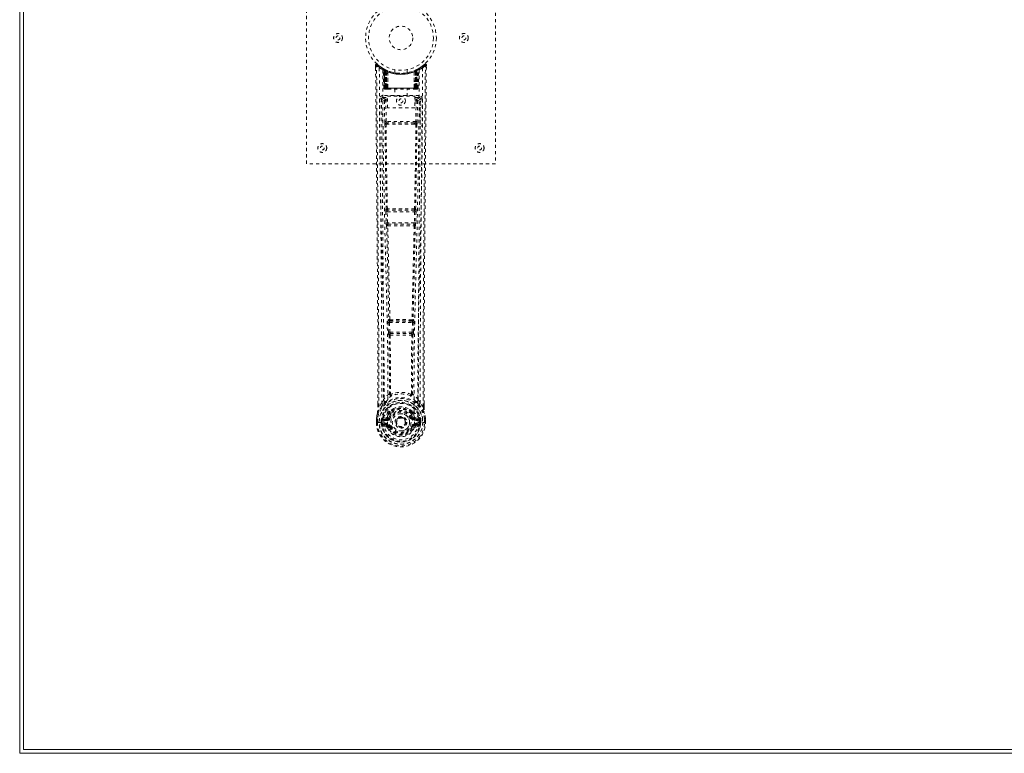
# Model space of a CAD drawing. Header units: inches. Extents: x 31.2 to 102.7, y 25.5 to 85.
# Tile 1 of 4: x 31.2 to 62.5, y 25.5 to 48.9. Entities that reach past the tile are written whole.
import ezdxf

# ---------------------------------------------------------------- set-up
doc = ezdxf.new("R2010")
doc.units = ezdxf.units.IN
doc.header["$MEASUREMENT"] = 0
doc.linetypes.add('SLD-Dashed', pattern=[0.075, 0.05, -0.025])
doc.linetypes.add('SLD-Solid', pattern=[0])

msp = doc.modelspace()

# ---------------------------------------------------------------- linework, layer by layer
at = {"color": 7, "linetype": 'SLD-Solid', "lineweight": 15}
for p, q in [((31.192, 85.036), (31.192, 25.536)), ((31.31, 84.918), (31.31, 25.654)), ((31.31, 84.918), (31.31, 25.654)), ((31.192, 25.536), (102.692, 25.536)), ((31.31, 25.654), (102.574, 25.654)), ((31.31, 25.654), (102.574, 25.654))]:
    msp.add_line(p, q, dxfattribs=at)
at = {"color": 7, "linetype": 'SLD-Dashed', "lineweight": 0}
for p, q in [((40.31, 44.286), (40.31, 52.286)), ((46.31, 52.286), (46.31, 44.286)), ((42.503, 47.427), (42.504, 47.343)), ((42.741, 47.313), (42.728, 47.32)), ((42.756, 47.288), (42.743, 47.296)), ((42.764, 46.69), (42.743, 47.296)), ((42.777, 46.69), (42.756, 47.288)), ((42.826, 47.268), (42.76, 47.302)), ((42.775, 47.28), (42.798, 46.686)), ((42.843, 47.242), (42.775, 47.277)), ((42.795, 46.69), (42.775, 47.277)), ((42.802, 47.247), (42.815, 47.273)), ((42.807, 47.245), (42.82, 47.271)), ((42.815, 47.273), (42.82, 47.271)), ((42.816, 47.241), (42.828, 47.267)), ((42.82, 47.239), (42.832, 47.265)), ((42.827, 47.267), (42.826, 47.268)), ((42.832, 47.265), (42.828, 47.267)), ((42.834, 47.232), (42.846, 47.258)), ((42.838, 47.23), (42.85, 47.257)), ((42.846, 47.258), (42.85, 47.257)), ((43.11, 47.275), (43.11, 47.179)), ((43.51, 47.179), (43.51, 47.275)), ((43.77, 47.257), (43.782, 47.23)), ((43.774, 47.258), (43.8, 47.271)), ((43.774, 47.258), (43.786, 47.232)), ((43.845, 47.277), (43.777, 47.242)), ((43.792, 47.267), (43.788, 47.265)), ((43.788, 47.265), (43.8, 47.239)), ((43.792, 47.267), (43.804, 47.241)), ((43.794, 47.268), (43.793, 47.267)), ((43.86, 47.302), (43.794, 47.268)), ((43.8, 47.271), (43.805, 47.273)), ((43.8, 47.271), (43.813, 47.245)), ((43.805, 47.273), (43.814, 47.278)), ((43.805, 47.273), (43.818, 47.247)), ((43.822, 46.686), (43.845, 47.28)), ((43.825, 46.69), (43.845, 47.277)), ((43.838, 47.271), (43.833, 47.272)), ((43.843, 46.69), (43.864, 47.288)), ((43.856, 46.69), (43.878, 47.296)), ((43.878, 47.296), (43.864, 47.288)), ((43.892, 47.32), (43.879, 47.313)), ((43.956, 47.362), (43.895, 47.325)), ((44.067, 47.45), (43.965, 47.369)), ((44.117, 47.428), (44.087, 47.428)), ((44.116, 47.342), (44.117, 47.427)), ((42.802, 47.247), (42.803, 46.69)), ((42.807, 47.245), (42.802, 47.247)), ((42.807, 46.69), (42.807, 47.245)), ((42.816, 46.69), (42.816, 47.241)), ((42.82, 47.239), (42.82, 46.69)), ((42.834, 47.232), (42.835, 46.69)), ((42.838, 46.69), (42.838, 47.23)), ((42.843, 47.242), (42.844, 47.241)), ((42.862, 46.69), (42.843, 47.242)), ((42.844, 47.241), (42.863, 46.69)), ((42.889, 47.212), (42.887, 47.213)), ((42.892, 46.689), (42.887, 47.213)), ((42.889, 47.212), (42.894, 46.69)), ((42.893, 47.239), (42.89, 47.24)), ((43.726, 46.69), (43.731, 47.212)), ((43.73, 47.24), (43.727, 47.239)), ((43.733, 47.213), (43.728, 46.689)), ((43.733, 47.213), (43.731, 47.212)), ((43.757, 46.69), (43.776, 47.241)), ((43.777, 47.242), (43.758, 46.69)), ((43.776, 47.241), (43.777, 47.242)), ((43.782, 47.23), (43.782, 46.69)), ((43.785, 46.69), (43.786, 47.232)), ((43.8, 46.69), (43.8, 47.239)), ((43.804, 47.241), (43.804, 46.69)), ((43.818, 47.247), (43.813, 47.245)), ((43.813, 47.245), (43.813, 46.69)), ((43.817, 46.69), (43.818, 47.247)), ((42.764, 46.69), (42.777, 46.69)), ((42.803, 46.69), (42.764, 46.69)), ((42.777, 46.69), (42.816, 46.69)), ((42.79, 46.662), (42.794, 46.661)), ((42.795, 46.69), (42.862, 46.69)), ((42.796, 46.661), (42.795, 46.661)), ((42.803, 46.661), (42.808, 46.661)), ((43.813, 46.69), (42.807, 46.69)), ((42.807, 46.661), (42.817, 46.661)), ((42.817, 46.661), (42.821, 46.661)), ((42.82, 46.69), (43.8, 46.69)), ((42.825, 46.661), (42.892, 46.661)), ((42.835, 46.69), (42.838, 46.69)), ((43.782, 46.69), (42.838, 46.69)), ((42.863, 46.69), (42.862, 46.69)), ((42.892, 46.689), (42.894, 46.69)), ((42.894, 46.69), (43.726, 46.69)), ((42.894, 46.661), (43.726, 46.661)), ((43.115, 46.661), (43.115, 46.429)), ((43.505, 46.429), (43.505, 46.661)), ((43.726, 46.69), (43.728, 46.689)), ((43.728, 46.661), (43.795, 46.661)), ((43.758, 46.69), (43.757, 46.69)), ((43.758, 46.69), (43.825, 46.69)), ((43.782, 46.69), (43.785, 46.69)), ((43.799, 46.661), (43.803, 46.661)), ((43.803, 46.661), (43.813, 46.661)), ((43.804, 46.69), (43.843, 46.69)), ((43.812, 46.661), (43.817, 46.661)), ((43.856, 46.69), (43.817, 46.69)), ((43.817, 46.661), (43.817, 46.663)), ((43.825, 46.661), (43.824, 46.661)), ((43.826, 46.661), (43.83, 46.662)), ((43.843, 46.69), (43.856, 46.69)), ((42.697, 46.364), (42.693, 46.346)), ((42.694, 46.354), (42.694, 46.344)), ((42.694, 46.344), (42.694, 46.343)), ((42.694, 46.343), (42.701, 45.529)), ((42.738, 46.452), (42.738, 46.392)), ((43.882, 46.452), (42.738, 46.452)), ((42.738, 46.392), (42.886, 46.392)), ((42.831, 46.335), (42.831, 46.29)), ((42.886, 46.335), (42.831, 46.335)), ((42.886, 46.429), (43.747, 46.429)), ((42.886, 46.063), (42.886, 46.429)), ((43.747, 46.429), (43.747, 46.063)), ((43.747, 46.392), (43.882, 46.392)), ((43.747, 46.335), (43.79, 46.335)), ((43.79, 46.335), (43.79, 46.29)), ((43.882, 46.392), (43.882, 46.452)), ((43.919, 45.529), (43.926, 46.343)), ((43.927, 46.346), (43.923, 46.364)), ((43.926, 46.344), (43.926, 46.354)), ((43.926, 46.343), (43.926, 46.344)), ((42.786, 46.289), (42.831, 46.29)), ((42.786, 46.289), (42.793, 45.629)), ((42.838, 45.63), (42.831, 46.29)), ((42.886, 46.29), (42.831, 46.29)), ((43.747, 46.063), (42.886, 46.063)), ((43.747, 46.29), (43.79, 46.29)), ((43.79, 46.29), (43.783, 45.63)), ((43.834, 46.289), (43.827, 45.629)), ((42.835, 45.54), (42.884, 45.539)), ((43.783, 45.63), (42.838, 45.63)), ((42.894, 45.586), (42.846, 45.586)), ((43.726, 45.586), (42.894, 45.586)), ((43.774, 45.586), (43.726, 45.586)), ((43.736, 45.539), (43.785, 45.54)), ((46.31, 44.286), (40.31, 44.286)), ((42.83, 42.758), (42.841, 42.405)), ((42.843, 42.851), (42.837, 42.848)), ((42.875, 42.759), (43.745, 42.759)), ((42.886, 42.407), (42.875, 42.759)), ((42.882, 42.804), (42.888, 42.807)), ((43.738, 42.804), (42.882, 42.804)), ((43.732, 42.807), (43.738, 42.804)), ((43.745, 42.759), (43.735, 42.407)), ((43.783, 42.848), (43.777, 42.851)), ((43.79, 42.758), (43.779, 42.405)), ((42.854, 42.315), (42.855, 42.315)), ((43.735, 42.407), (42.886, 42.407)), ((42.899, 42.362), (42.899, 42.362)), ((42.899, 42.362), (43.721, 42.362)), ((43.721, 42.362), (43.721, 42.362)), ((43.765, 42.315), (43.766, 42.315)), ((42.899, 39.236), (42.912, 38.927)), ((42.922, 39.33), (42.91, 39.326)), ((42.944, 39.238), (43.676, 39.238)), ((42.956, 38.929), (42.944, 39.238)), ((42.954, 39.282), (42.967, 39.287)), ((43.666, 39.282), (42.954, 39.282)), ((43.653, 39.287), (43.666, 39.282)), ((43.676, 39.238), (43.664, 38.929)), ((43.698, 39.33), (43.71, 39.326)), ((43.721, 39.236), (43.709, 38.927)), ((42.912, 38.927), (42.914, 38.893)), ((42.93, 38.837), (42.931, 38.837)), ((43.664, 38.929), (42.956, 38.929)), ((42.975, 38.884), (42.974, 38.884)), ((42.974, 38.884), (43.646, 38.884)), ((43.646, 38.884), (43.645, 38.884)), ((43.689, 38.837), (43.69, 38.837)), ((43.709, 38.927), (43.706, 38.893)), ((42.573, 36.554), (42.573, 36.643)), ((42.575, 36.644), (42.575, 36.555)), ((42.699, 36.671), (42.603, 36.556)), ((42.699, 36.671), (42.759, 36.783)), ((43.861, 36.783), (43.921, 36.671)), ((44.017, 36.556), (43.921, 36.671)), ((44.046, 36.555), (44.045, 36.657)), ((44.047, 36.554), (44.047, 36.656)), ((42.939, 36.368), (42.938, 36.345)), ((42.946, 36.395), (42.957, 36.413)), ((42.962, 36.363), (42.962, 36.34)), ((43.658, 36.34), (43.658, 36.363)), ((43.663, 36.413), (43.675, 36.395)), ((43.681, 36.368), (43.682, 36.345)), ((42.53, 36.055), (42.531, 36.172)), ((42.53, 36.055), (42.534, 36.055)), ((42.531, 36.176), (42.531, 36.172)), ((42.532, 36.172), (42.532, 36.054)), ((42.534, 36.055), (42.588, 36.055)), ((42.561, 36.172), (42.56, 36.056)), ((42.588, 36.055), (42.611, 36.056)), ((42.611, 36.056), (42.616, 36.056)), ((42.616, 36.056), (42.767, 36.056)), ((42.682, 36.129), (42.682, 36.129)), ((42.682, 36.056), (42.682, 36.129)), ((42.682, 36.056), (42.682, 36.056)), ((42.711, 36.127), (42.711, 36.056)), ((42.717, 36.056), (42.711, 36.056)), ((42.712, 36.128), (42.717, 36.147)), ((42.717, 36.147), (42.717, 36.134)), ((42.717, 36.134), (42.717, 36.056)), ((42.726, 36.175), (42.723, 36.171)), ((42.726, 36.175), (42.737, 36.186)), ((42.852, 36.207), (42.737, 36.186)), ((42.737, 36.186), (42.737, 36.186)), ((42.737, 36.186), (42.737, 36.186)), ((42.752, 36.153), (42.881, 36.178)), ((42.752, 36.153), (42.752, 36.123)), ((42.881, 36.153), (42.752, 36.153)), ((42.881, 36.123), (42.752, 36.123)), ((42.765, 36.001), (42.765, 35.971)), ((42.765, 36.001), (42.881, 36.001)), ((42.767, 36.055), (42.767, 36.056)), ((42.881, 36.178), (42.881, 36.153)), ((42.881, 36.123), (42.881, 36.153)), ((42.881, 36.001), (42.881, 35.971)), ((42.929, 36.207), (42.936, 36.219)), ((42.936, 36.219), (42.963, 36.208)), ((43.154, 36.062), (43.154, 36.077)), ((43.154, 36.054), (43.154, 36.062)), ((43.657, 36.208), (43.684, 36.219)), ((43.684, 36.219), (43.691, 36.208)), ((43.739, 36.178), (43.868, 36.153)), ((43.739, 36.178), (43.739, 36.153)), ((43.868, 36.153), (43.739, 36.153)), ((43.739, 36.123), (43.739, 36.153)), ((43.868, 36.123), (43.739, 36.123)), ((43.739, 36.001), (43.739, 35.971)), ((43.739, 36.001), (43.855, 36.001)), ((43.883, 36.186), (43.768, 36.207)), ((43.853, 36.056), (44.004, 36.056)), ((43.855, 35.971), (43.855, 36.001)), ((43.868, 36.123), (43.868, 36.153)), ((43.883, 36.186), (43.893, 36.176)), ((43.897, 36.171), (43.894, 36.175)), ((43.903, 36.147), (43.903, 36.134)), ((43.908, 36.128), (43.903, 36.147)), ((43.903, 36.134), (43.903, 36.056)), ((43.903, 36.056), (43.909, 36.056)), ((43.938, 36.129), (43.909, 36.127)), ((43.909, 36.056), (43.909, 36.127)), ((43.938, 36.129), (43.939, 36.057)), ((43.938, 36.129), (43.938, 36.129)), ((44.004, 36.056), (44.01, 36.056)), ((44.01, 36.056), (44.033, 36.055)), ((44.033, 36.055), (44.086, 36.055)), ((44.06, 36.056), (44.06, 36.172)), ((44.086, 36.055), (44.09, 36.055)), ((44.088, 36.054), (44.088, 36.172)), ((44.089, 36.172), (44.089, 36.176)), ((44.09, 36.055), (44.089, 36.172)), ((42.735, 35.935), (42.853, 35.911)), ((42.881, 35.951), (42.765, 35.971)), ((42.765, 35.971), (42.881, 35.971)), ((42.881, 35.951), (42.881, 35.971)), ((42.941, 35.907), (42.937, 35.916)), ((42.963, 35.917), (42.941, 35.907)), ((43.679, 35.907), (43.657, 35.917)), ((43.683, 35.915), (43.679, 35.907)), ((43.734, 35.884), (43.679, 35.907)), ((43.855, 35.971), (43.739, 35.951)), ((43.739, 35.951), (43.739, 35.971)), ((43.739, 35.971), (43.855, 35.971)), ((43.767, 35.911), (43.886, 35.935))]:
    msp.add_line(p, q, dxfattribs=at)
at = {"color": 7, "linetype": 'SLD-Dashed', "lineweight": 0, "flags": 128}
for points in [[(42.573, 36.643), (42.571, 39.272), (42.553, 41.99), (42.529, 44.709), (42.503, 47.428)], [(42.503, 47.428), (42.504, 47.427), (42.505, 47.428), (42.512, 47.428), (42.522, 47.428), (42.527, 47.428), (42.533, 47.428)], [(42.552, 47.448), (42.545, 47.452), (42.537, 47.454), (42.528, 47.455), (42.52, 47.453), (42.514, 47.45), (42.508, 47.444), (42.505, 47.438), (42.504, 47.43)], [(42.533, 47.428), (42.541, 47.437), (42.547, 47.444), (42.552, 47.449), (42.553, 47.45)], [(42.603, 36.556), (42.604, 37.294), (42.604, 38.074), (42.602, 38.897), (42.598, 39.763), (42.594, 40.559), (42.588, 41.389), (42.587, 41.58), (42.585, 41.772), (42.584, 41.966), (42.583, 42.099), (42.582, 42.229), (42.58, 42.365), (42.579, 42.506), (42.575, 42.959), (42.571, 43.464), (42.565, 44.019), (42.562, 44.371), (42.558, 44.743), (42.555, 45.146), (42.551, 45.521), (42.546, 46.012), (42.542, 46.448), (42.539, 46.829), (42.536, 47.156), (42.533, 47.428)], [(42.622, 47.334), (42.628, 45.743), (42.646, 44.154), (42.676, 42.568), (42.714, 40.985), (42.744, 39.745), (42.767, 38.509), (42.777, 37.279), (42.767, 36.056)], [(42.731, 47.278), (42.737, 45.692), (42.758, 44.107), (42.791, 42.525), (42.831, 40.946), (42.863, 39.709), (42.887, 38.476), (42.897, 37.247), (42.884, 36.026)], [(42.736, 47.313), (42.743, 47.302), (42.747, 47.288)], [(42.743, 47.302), (42.744, 47.296), (42.744, 47.295)], [(42.774, 47.285), (42.775, 47.279), (42.775, 47.277)], [(42.776, 47.293), (42.782, 47.29), (42.815, 47.273)], [(43.889, 47.278), (43.883, 45.692), (43.862, 44.107), (43.829, 42.525), (43.789, 40.946), (43.757, 39.709), (43.733, 38.476), (43.723, 37.247), (43.736, 36.026)], [(43.998, 47.334), (43.993, 45.743), (43.974, 44.154), (43.944, 42.568), (43.906, 40.985), (43.876, 39.745), (43.853, 38.509), (43.843, 37.279), (43.853, 36.056)], [(44.017, 36.556), (44.016, 37.37), (44.016, 38.218), (44.019, 39.102), (44.022, 39.904), (44.025, 40.422), (44.029, 40.964), (44.033, 41.53), (44.038, 42.094), (44.042, 42.582), (44.047, 43.229), (44.054, 43.917), (44.061, 44.646), (44.067, 45.323), (44.087, 47.428)], [(44.047, 36.656), (44.049, 39.273), (44.067, 41.989), (44.091, 44.71), (44.117, 47.428)], [(44.114, 47.427), (44.112, 47.435), (44.108, 47.443), (44.103, 47.449), (44.097, 47.454), (44.09, 47.457), (44.082, 47.458), (44.075, 47.456), (44.069, 47.452)], [(42.835, 46.69), (42.827, 46.69), (42.819, 46.69), (42.812, 46.69), (42.806, 46.69), (42.801, 46.69), (42.798, 46.69), (42.796, 46.69), (42.795, 46.69)], [(42.795, 46.69), (42.796, 46.683), (42.797, 46.681)], [(42.809, 46.661), (42.809, 46.661), (42.81, 46.662), (42.813, 46.662), (42.816, 46.663)], [(42.824, 46.661), (42.826, 46.661), (42.827, 46.661)], [(42.863, 46.69), (42.867, 46.68), (42.874, 46.671)], [(42.892, 46.689), (42.877, 46.675), (42.874, 46.671)], [(43.728, 46.689), (43.743, 46.675), (43.746, 46.671)], [(43.746, 46.671), (43.753, 46.68), (43.757, 46.69)], [(43.825, 46.69), (43.824, 46.69), (43.823, 46.69), (43.819, 46.69), (43.814, 46.69), (43.808, 46.69), (43.801, 46.69), (43.793, 46.69), (43.785, 46.69)], [(43.804, 46.663), (43.807, 46.662), (43.81, 46.662), (43.811, 46.661), (43.811, 46.661)], [(42.633, 46.346), (42.637, 45.97), (42.641, 45.541), (42.646, 45.071), (42.65, 44.647), (42.652, 44.424), (42.654, 44.201), (42.656, 43.979), (42.659, 43.726), (42.661, 43.471), (42.663, 43.224), (42.668, 42.72), (42.672, 42.253), (42.676, 41.821), (42.68, 41.398), (42.683, 40.908), (42.689, 40.067), (42.694, 39.219), (42.698, 38.342), (42.699, 37.487), (42.699, 36.671)], [(42.693, 46.346), (42.717, 46.318), (42.786, 46.289)], [(42.693, 46.346), (42.724, 43.158), (42.75, 39.97), (42.759, 36.783)], [(42.831, 46.335), (42.762, 46.363), (42.738, 46.392)], [(43.882, 46.392), (43.859, 46.363), (43.79, 46.335)], [(43.834, 46.289), (43.903, 46.318), (43.924, 46.344)], [(43.861, 36.783), (43.87, 39.97), (43.896, 43.158), (43.927, 46.346)], [(43.921, 36.671), (43.921, 37.411), (43.922, 38.183), (43.925, 38.986), (43.929, 39.752), (43.934, 40.528), (43.94, 41.304), (43.946, 42.06), (43.953, 42.785), (43.959, 43.461), (43.966, 44.217), (43.973, 44.927), (43.98, 45.624), (43.987, 46.346)], [(43.834, 46.289), (43.83, 46.289), (43.82, 46.289), (43.806, 46.29), (43.79, 46.29)], [(42.838, 45.63), (42.822, 45.63), (42.808, 45.629), (42.797, 45.629), (42.793, 45.629)], [(42.802, 45.541), (42.819, 44.195), (42.843, 42.851)], [(42.877, 42.848), (42.852, 44.193), (42.835, 45.54)], [(43.736, 45.539), (43.525, 45.539), (43.31, 45.539), (43.096, 45.539), (42.884, 45.539)], [(43.726, 45.586), (43.522, 45.585), (43.316, 45.585), (43.104, 45.585), (42.894, 45.586)], [(43.785, 45.54), (43.768, 44.193), (43.743, 42.848)], [(43.774, 45.586), (43.79, 45.582), (43.801, 45.574)], [(43.818, 45.541), (43.801, 44.195), (43.777, 42.851)], [(43.827, 45.629), (43.823, 45.629), (43.813, 45.629), (43.798, 45.63), (43.783, 45.63)], [(42.875, 42.759), (42.867, 42.759), (42.859, 42.759), (42.851, 42.759), (42.845, 42.759), (42.839, 42.758), (42.835, 42.758), (42.832, 42.758), (42.83, 42.758)], [(43.79, 42.758), (43.788, 42.758), (43.785, 42.758), (43.781, 42.758), (43.775, 42.759), (43.769, 42.759), (43.761, 42.759), (43.753, 42.759), (43.745, 42.759)], [(42.886, 42.407), (42.877, 42.407), (42.87, 42.406), (42.862, 42.406), (42.856, 42.406), (42.85, 42.406), (42.846, 42.406), (42.843, 42.405), (42.841, 42.405)], [(42.841, 42.405), (42.843, 42.372), (42.843, 42.37)], [(42.855, 42.315), (42.89, 40.82), (42.922, 39.33)], [(42.958, 39.325), (42.925, 40.817), (42.889, 42.313)], [(43.731, 42.313), (43.695, 40.817), (43.662, 39.325)], [(43.765, 42.315), (43.73, 40.82), (43.698, 39.33)], [(43.779, 42.405), (43.778, 42.405), (43.774, 42.406), (43.77, 42.406), (43.764, 42.406), (43.758, 42.406), (43.751, 42.406), (43.743, 42.407), (43.735, 42.407)], [(43.761, 42.335), (43.762, 42.333), (43.765, 42.315)], [(43.779, 42.405), (43.777, 42.372), (43.777, 42.37)], [(42.944, 39.238), (42.936, 39.237), (42.928, 39.237), (42.921, 39.237), (42.915, 39.236), (42.909, 39.236), (42.905, 39.236), (42.901, 39.236), (42.899, 39.236)], [(42.944, 39.238), (42.943, 39.246), (42.944, 39.254), (42.945, 39.269), (42.949, 39.278), (42.954, 39.282)], [(43.666, 39.282), (43.671, 39.278), (43.675, 39.269), (43.676, 39.254), (43.677, 39.246), (43.676, 39.238)], [(43.721, 39.236), (43.719, 39.236), (43.715, 39.236), (43.711, 39.236), (43.705, 39.236), (43.699, 39.237), (43.692, 39.237), (43.684, 39.237), (43.676, 39.238)], [(42.956, 38.929), (42.948, 38.928), (42.94, 38.928), (42.933, 38.928), (42.927, 38.928), (42.921, 38.927), (42.917, 38.927), (42.914, 38.927), (42.912, 38.927)], [(42.931, 38.837), (42.942, 37.905), (42.942, 36.976)], [(42.967, 38.832), (42.977, 37.899), (42.978, 36.969)], [(43.642, 36.969), (43.643, 37.899), (43.653, 38.832)], [(43.664, 38.929), (43.663, 38.92), (43.662, 38.912), (43.657, 38.897), (43.652, 38.888), (43.649, 38.885), (43.647, 38.884), (43.646, 38.884)], [(43.709, 38.927), (43.703, 38.927), (43.693, 38.928), (43.679, 38.928), (43.664, 38.929)], [(43.689, 38.837), (43.679, 37.905), (43.678, 36.976)], [(42.94, 36.968), (42.843, 36.881), (42.759, 36.783)], [(42.94, 36.968), (42.942, 36.957), (42.947, 36.948), (42.953, 36.942), (42.961, 36.939), (42.969, 36.939), (42.976, 36.943), (42.983, 36.949), (42.988, 36.959)], [(42.978, 36.969), (42.978, 36.967), (42.979, 36.966), (42.982, 36.963), (42.988, 36.959)], [(43.632, 36.959), (43.639, 36.963), (43.641, 36.966), (43.642, 36.967), (43.642, 36.969)], [(43.632, 36.959), (43.637, 36.949), (43.644, 36.943), (43.651, 36.939), (43.66, 36.939), (43.667, 36.942), (43.673, 36.948), (43.678, 36.957), (43.68, 36.968)], [(43.861, 36.783), (43.777, 36.881), (43.68, 36.968)], [(42.741, 36.631), (42.641, 36.507), (42.561, 36.353)], [(42.852, 36.734), (42.846, 36.728), (42.837, 36.719)], [(43.783, 36.719), (43.774, 36.728), (43.769, 36.734)], [(43.879, 36.631), (43.979, 36.508), (44.059, 36.353)], [(42.561, 36.353), (42.544, 36.275), (42.531, 36.176)], [(42.531, 36.172), (42.544, 36.267), (42.56, 36.342)], [(42.561, 36.353), (42.56, 36.348), (42.56, 36.342)], [(42.603, 36.556), (42.597, 36.556), (42.591, 36.556), (42.585, 36.556), (42.58, 36.555), (42.576, 36.555), (42.574, 36.555), (42.573, 36.555), (42.573, 36.554)], [(42.938, 36.345), (42.908, 36.295), (42.879, 36.23)], [(43.083, 36.499), (43.032, 36.472), (42.957, 36.413)], [(43.663, 36.413), (43.588, 36.472), (43.537, 36.499)], [(43.684, 36.219), (43.658, 36.28), (43.629, 36.327)], [(43.682, 36.345), (43.712, 36.295), (43.741, 36.23)], [(44.047, 36.554), (44.047, 36.555), (44.046, 36.555), (44.044, 36.555), (44.04, 36.555), (44.035, 36.556), (44.029, 36.556), (44.023, 36.556), (44.017, 36.556)], [(44.061, 36.342), (44.06, 36.348), (44.059, 36.353)], [(44.089, 36.176), (44.077, 36.264), (44.059, 36.353)], [(44.089, 36.172), (44.076, 36.267), (44.061, 36.342)], [(42.56, 36.056), (42.554, 36.056), (42.548, 36.056), (42.542, 36.056), (42.537, 36.056), (42.534, 36.055), (42.531, 36.055), (42.53, 36.055), (42.53, 36.055)], [(42.531, 36.176), (42.532, 36.176), (42.534, 36.176), (42.537, 36.175), (42.54, 36.175), (42.545, 36.174), (42.55, 36.173), (42.555, 36.173), (42.561, 36.172)], [(42.531, 36.172), (42.531, 36.172), (42.532, 36.172), (42.534, 36.172), (42.538, 36.172), (42.542, 36.172), (42.548, 36.172), (42.554, 36.172), (42.561, 36.172)], [(42.682, 36.129), (42.692, 36.128), (42.701, 36.128), (42.708, 36.127), (42.711, 36.127)], [(42.711, 36.056), (42.708, 36.056), (42.701, 36.056), (42.692, 36.056), (42.682, 36.056)], [(42.711, 36.127), (42.712, 36.127), (42.712, 36.128)], [(42.752, 36.123), (42.733, 36.126), (42.717, 36.134)], [(42.722, 35.984), (42.742, 35.997), (42.765, 36.001)], [(42.879, 36.23), (42.866, 36.213), (42.852, 36.207)], [(43.736, 36.026), (43.73, 35.948), (43.708, 35.872), (43.668, 35.802), (43.615, 35.741), (43.549, 35.692), (43.474, 35.655), (43.394, 35.633), (43.31, 35.625), (43.226, 35.633), (43.146, 35.655), (43.071, 35.692), (43.006, 35.741), (42.952, 35.802), (42.913, 35.872), (42.89, 35.948), (42.884, 36.026)], [(42.991, 36.196), (42.986, 36.198), (42.981, 36.2), (42.976, 36.202), (42.972, 36.204), (42.968, 36.206), (42.966, 36.207), (42.964, 36.207), (42.963, 36.208)], [(43.629, 36.196), (43.634, 36.198), (43.639, 36.2), (43.644, 36.202), (43.648, 36.204), (43.652, 36.206), (43.654, 36.207), (43.656, 36.207), (43.657, 36.208)], [(43.741, 36.23), (43.754, 36.213), (43.768, 36.207)], [(43.855, 36.001), (43.878, 35.997), (43.898, 35.984)], [(43.903, 36.134), (43.887, 36.126), (43.868, 36.123)], [(43.908, 36.128), (43.909, 36.127), (43.909, 36.127)], [(44.089, 36.176), (44.088, 36.176), (44.086, 36.176), (44.083, 36.175), (44.08, 36.175), (44.075, 36.174), (44.07, 36.173), (44.065, 36.173), (44.06, 36.172)], [(44.06, 36.172), (44.066, 36.172), (44.072, 36.172), (44.078, 36.172), (44.082, 36.172), (44.086, 36.172), (44.088, 36.172), (44.09, 36.172), (44.089, 36.172)], [(44.09, 36.055), (44.09, 36.055), (44.089, 36.055), (44.086, 36.055), (44.083, 36.055), (44.078, 36.056), (44.073, 36.056), (44.066, 36.056), (44.06, 36.056)], [(42.991, 35.928), (42.986, 35.926), (42.981, 35.924), (42.976, 35.922), (42.972, 35.92), (42.968, 35.919), (42.966, 35.918), (42.964, 35.917), (42.963, 35.917)], [(43.629, 35.928), (43.634, 35.926), (43.639, 35.924), (43.644, 35.922), (43.648, 35.92), (43.652, 35.919), (43.654, 35.918), (43.656, 35.917), (43.657, 35.917)]]:
    msp.add_lwpolyline(points, dxfattribs=at)
at = {"color": 7, "linetype": 'SLD-Dashed', "lineweight": 0}
for centre, radius in [((43.31, 48.286), 1.125), ((43.31, 48.286), 1.03), ((43.31, 48.286), 0.375), ((41.31, 48.286), 0.141), ((41.31, 48.286), 0.0625), ((45.31, 48.286), 0.141), ((45.31, 48.286), 0.0625), ((43.31, 46.286), 0.14), ((43.31, 46.286), 0.0625), ((40.81, 44.786), 0.14), ((40.81, 44.786), 0.0625), ((45.81, 44.786), 0.14), ((45.81, 44.786), 0.0625), ((43.31, 36.062), 0.7), ((43.31, 36.062), 0.69), ((43.31, 36.062), 0.623), ((43.31, 36.062), 0.32), ((43.31, 36.062), 0.275), ((43.31, 36.062), 0.188), ((43.31, 36.062), 0.157), ((43.31, 36.062), 0.142), ((43.31, 36.062), 0.139), ((43.31, 36.062), 0.138)]:
    msp.add_circle(centre, radius, dxfattribs=at)
for centre, radius, start, end in [((42.533, 47.428), 0.03, 47.848, 180.5292), ((43.304, 48.321), 1.2, 228.1041, 235.3369), ((43.31, 48.287), 1.158, 227.8714, 312.1369), ((43.306, 48.28), 1.12, 227.8958, 235.3632), ((42.652, 47.334), 0.03, 55.9279, 179.7336), ((43.296, 48.522), 1.366, 240.4187, 245.5467), ((43.31, 48.286), 1.127, 235.3416, 240.474), ((42.713, 47.295), 0.03, 1.9798, 58.9227), ((43.305, 48.277), 1.117, 238.9198, 239.808), ((42.693, 47.259), 0.0707, 31.4602, 58.8912), ((42.772, 47.266), 0.0429, 114.1634, 162.9969), ((43.31, 48.318), 1.19, 240.8801, 299.1199), ((42.726, 47.287), 0.0299, 1.9031, 59.6981), ((43.229, 48.145), 0.965, 239.6287, 242.5153), ((43.32, 48.308), 1.153, 239.9238, 243.9573), ((43.3, 47.92), 0.837, 228.2585, 233.5281), ((43.31, 48.286), 1.127, 240.4732, 299.5268), ((43.287, 47.901), 0.811, 229.0934, 234.4531), ((42.745, 47.276), 0.03, 16.8797, 61.2388), ((42.745, 47.276), 0.0299, 1.8016, 60.7461), ((43.304, 48.273), 1.113, 240.7493, 245.7404), ((43.298, 47.909), 0.821, 230.3925, 235.5903), ((42.813, 47.241), 0.0297, 1.4735, 64.4787), ((42.815, 47.24), 0.0297, 1.4764, 64.5493), ((43.419, 48.051), 0.868, 293.5573, 295.4839), ((43.829, 47.165), 0.109, 91.2481, 120.4794), ((43.805, 47.24), 0.0297, 115.4507, 178.5236), ((43.807, 47.241), 0.0297, 115.5233, 178.5246), ((43.329, 47.9), 0.809, 304.3711, 309.6461), ((43.335, 47.898), 0.807, 305.5345, 310.9189), ((43.861, 47.145), 0.137, 89.4088, 113.5142), ((43.32, 47.921), 0.838, 306.475, 311.7406), ((43.875, 47.276), 0.0299, 119.2502, 178.1942), ((43.459, 48.029), 0.83, 298.7861, 300.3548), ((43.894, 47.287), 0.0299, 120.3019, 178.0969), ((43.311, 48.285), 1.126, 299.5239, 304.6605), ((43.848, 47.266), 0.0429, 17.0133, 65.8232), ((43.908, 47.295), 0.03, 121.088, 178.0095), ((43.325, 48.52), 1.364, 294.449, 299.5855), ((43.315, 48.28), 1.12, 304.6371, 312.1019), ((43.968, 47.334), 0.03, 0.2605, 124.0779), ((43.312, 48.326), 1.206, 304.6792, 311.8728), ((44.087, 47.428), 0.03, 359.4695, 132.1513), ((44.03, 47.397), 0.0643, 28.7316, 55.6703), ((43.31, 48.285), 1.155, 244.2142, 295.7858), ((43.31, 48.285), 1.155, 244.9104, 295.0896), ((43.31, 48.285), 1.155, 245.8866, 294.1134), ((43.268, 47.84), 0.734, 234.7592, 238.7639), ((42.861, 47.229), 0.0311, 328.3237, 19.6376), ((42.86, 47.23), 0.0345, 328.9447, 15.169), ((43.31, 48.249), 1.12, 247.9256, 292.0744), ((43.76, 47.23), 0.0345, 164.832, 211.0445), ((43.759, 47.229), 0.031, 160.2249, 211.6852), ((43.354, 47.838), 0.731, 301.234, 305.2485), ((42.794, 46.691), 0.03, 181.9988, 269.9951), ((42.795, 46.692), 0.0305, 182.353, 249.3806), ((42.807, 46.691), 0.03, 181.9767, 246.5646), ((42.807, 46.693), 0.0315, 237.9447, 270.6795), ((42.825, 46.691), 0.03, 181.9302, 269.938), ((42.823, 46.55), 0.114, 100.0907, 103.9727), ((43.621, 46.687), 0.818, 179.7658, 181.6405), ((43.214, 46.683), 0.407, 178.9911, 183.0706), ((43.238, 46.683), 0.422, 179.0353, 182.9706), ((43.245, 46.683), 0.425, 179.0509, 182.9551), ((43.276, 46.683), 0.442, 179.0835, 182.8389), ((43.281, 46.683), 0.443, 179.0881, 182.8343), ((42.892, 46.691), 0.0299, 181.8008, 269.8108), ((42.894, 46.688), 0.0265, 218.3736, 269.3829), ((43.726, 46.688), 0.0266, 270.8027, 321.446), ((43.728, 46.691), 0.0299, 270.1893, 358.2037), ((43.337, 46.683), 0.446, 357.1813, 0.9056), ((43.344, 46.683), 0.442, 357.1658, 0.9211), ((43.79, 46.696), 0.0353, 261.812, 350.679), ((43.795, 46.691), 0.03, 270.0645, 358.0673), ((43.378, 46.683), 0.422, 357.0374, 0.9659), ((42.955, 46.687), 0.849, 358.4132, 0.2206), ((43.406, 46.683), 0.407, 356.9213, 0.9985), ((43.813, 46.693), 0.0314, 269.3019, 302.3815), ((43.796, 46.547), 0.118, 75.8798, 79.5824), ((43.813, 46.691), 0.03, 293.5023, 358.0113), ((43.826, 46.691), 0.03, 270.0048, 358.0058), ((43.825, 46.692), 0.0305, 290.7111, 357.6425), ((42.738, 46.347), 0.105, 89.9135, 180.6402), ((42.675, 43.486), 2.86, 89.64, 90.8418), ((42.738, 46.347), 0.045, 90.0224, 157.9872), ((42.831, 46.29), 0.0451, 90.4275, 180.3564), ((43.789, 46.29), 0.0451, 359.6144, 89.5765), ((43.882, 46.347), 0.105, 359.3659, 90.0803), ((43.882, 46.347), 0.045, 22.0107, 89.9768), ((43.945, 43.471), 2.875, 89.1624, 90.358), ((43.082, 45.616), 0.289, 177.3486, 195.0233), ((42.848, 45.54), 0.0456, 91.922, 179.0018), ((42.828, 45.797), 0.258, 264.2217, 271.5598), ((42.91, 45.546), 0.075, 147.9979, 184.8137), ((42.914, 45.622), 0.0773, 174.5352, 208.3813), ((42.948, 45.549), 0.0652, 146.4388, 189.4343), ((43.672, 45.549), 0.0652, 350.5528, 33.5385), ((43.706, 45.622), 0.0773, 331.6217, 5.4606), ((43.709, 45.546), 0.0757, 355.3516, 31.8355), ((43.792, 45.798), 0.258, 268.4469, 275.7757), ((43.779, 45.543), 0.0384, 357.0771, 55.3643), ((43.538, 45.616), 0.289, 344.982, 2.6462), ((43.05, 42.786), 0.222, 163.6404, 187.1209), ((42.882, 42.849), 0.0451, 181.9441, 269.4404), ((42.888, 42.852), 0.0451, 181.9661, 269.4236), ((42.869, 42.983), 0.136, 258.8585, 273.2839), ((42.933, 42.773), 0.0601, 148.6009, 193.096), ((43.31, 6.715), 36.136, 89.3136, 90.6865), ((42.934, 42.841), 0.057, 172.6113, 216.4813), ((43.31, 9.784), 33.026, 89.2675, 90.7325), ((43.732, 42.852), 0.0451, 270.5802, 358.0286), ((43.687, 42.841), 0.0567, 323.3893, 7.5189), ((43.738, 42.849), 0.0451, 270.5596, 358.0559), ((43.687, 42.773), 0.0601, 346.8949, 31.4082), ((43.751, 42.984), 0.136, 266.742, 281.1117), ((43.57, 42.786), 0.222, 352.8819, 16.3598), ((42.961, 42.366), 0.118, 177.9822, 205.3709), ((42.899, 42.317), 0.0451, 90.6353, 181.6251), ((42.9, 42.317), 0.0451, 90.6367, 181.6266), ((42.881, 42.436), 0.123, 257.6603, 273.6565), ((42.948, 42.401), 0.0626, 174.4764, 218.4603), ((42.958, 42.324), 0.0697, 146.9388, 189.0803), ((43.31, 75.886), 33.576, 269.2814, 270.7186), ((43.31, 75.71), 33.351, 269.2944, 270.7056), ((43.672, 42.401), 0.0626, 321.5425, 5.5207), ((43.721, 42.318), 0.0433, 22.7738, 90.2205), ((43.662, 42.324), 0.0697, 350.9171, 33.0639), ((43.721, 42.317), 0.0451, 358.3778, 89.3648), ((43.739, 42.437), 0.125, 266.4433, 282.2399), ((43.659, 42.366), 0.118, 334.6466, 2.0163), ((43.062, 39.263), 0.165, 157.6371, 189.4025), ((42.955, 39.328), 0.0451, 182.4899, 269.1367), ((42.967, 39.332), 0.0451, 182.5989, 269.104), ((42.952, 39.417), 0.092, 251.4663, 273.9895), ((43.31, 2.299), 37.028, 89.4553, 90.5445), ((43.019, 39.319), 0.0613, 173.9437, 211.5262), ((43.31, 6.395), 32.893, 89.4021, 90.5979), ((43.653, 39.332), 0.0451, 270.899, 357.3952), ((43.602, 39.318), 0.0607, 328.3045, 6.2255), ((43.668, 39.417), 0.0919, 266.0221, 288.5458), ((43.665, 39.328), 0.0451, 270.8621, 357.5114), ((43.558, 39.263), 0.165, 350.5956, 22.3648), ((43.007, 38.889), 0.0933, 177.5335, 214.1341), ((42.975, 38.839), 0.0451, 91.0432, 182.1427), ((42.976, 38.838), 0.0451, 91.0455, 182.1521), ((42.961, 38.919), 0.088, 250.2482, 273.9537), ((43.015, 38.927), 0.0588, 177.8327, 226.6341), ((43.053, 38.844), 0.0872, 153.1884, 188.1949), ((43.31, 71.566), 32.736, 269.3991, 270.6007), ((43.31, 72.252), 33.37, 269.4251, 270.5749), ((43.644, 38.838), 0.0451, 357.8519, 88.955), ((43.567, 38.844), 0.0873, 351.8103, 26.8115), ((43.645, 38.839), 0.0451, 357.8529, 88.9612), ((43.659, 38.92), 0.0889, 266.1801, 289.6217), ((43.613, 38.889), 0.0933, 325.8676, 2.4616), ((42.928, 36.975), 0.0143, 327.5511, 3.3602), ((43.001, 36.972), 0.0608, 183.669, 286.5449), ((42.975, 37.049), 0.0795, 246.0519, 272.5057), ((43.31, 36.048), 0.965, 70.5267, 109.4745), ((43.065, 36.977), 0.0786, 193.322, 233.745), ((43.31, 36.121), 0.844, 69.7725, 110.2275), ((43.619, 36.972), 0.0608, 253.4562, 356.3316), ((43.555, 36.977), 0.0786, 306.2634, 346.6696), ((43.645, 37.049), 0.0795, 267.4944, 293.9493), ((43.692, 36.975), 0.0143, 176.6398, 212.4489), ((43.31, 36.062), 0.787, 8.3239, 171.6761), ((43.31, 36.062), 0.758, 8.3239, 171.6761), ((43.31, 36.062), 0.632, 6.0643, 173.9357), ((43.162, 37.119), 0.644, 224.0892, 229.2599), ((43.31, 36.062), 0.602, 6.2697, 173.7303), ((44.285, 35.056), 2.205, 131.0581, 134.4297), ((42.819, 36.786), 0.0608, 182.381, 301.9692), ((43.578, 36.225), 0.888, 129.1314, 144.9697), ((43.042, 36.225), 0.887, 35.0285, 50.8704), ((43.801, 36.786), 0.0608, 238.0295, 357.6204), ((42.336, 35.057), 2.204, 45.5693, 48.943), ((43.458, 37.119), 0.644, 310.7414, 315.9125), ((41.372, 36.526), 1.202, 351.1876, 1.3423), ((38.981, 37.195), 3.678, 346.7626, 349.9879), ((43.174, 35.972), 0.491, 116.1274, 155.5123), ((43.117, 35.966), 0.44, 113.9353, 149.9018), ((43.375, 36.066), 0.465, 145.8399, 160.7925), ((42.969, 36.348), 0.0305, 185.6316, 316.0649), ((42.96, 36.391), 0.0504, 244.2272, 271.7462), ((42.983, 36.371), 0.0444, 147.3962, 184.9986), ((42.961, 36.413), 0.0507, 244.3325, 271.7425), ((42.997, 36.418), 0.0404, 187.3155, 232.7691), ((43.31, 36.051), 0.453, 39.7481, 140.2512), ((42.995, 36.362), 0.0326, 132.1631, 178.3674), ((42.99, 36.364), 0.0371, 220.1791, 270.7159), ((43.31, 36.062), 0.376, 22.774, 157.226), ((43.31, 36.025), 0.494, 46.9721, 133.0279), ((43.31, 36.068), 0.411, 39.0116, 140.9884), ((43.31, 36.062), 0.346, 22.7743, 157.2257), ((43.31, 36.062), 0.275, 89.9998, 270.0002), ((43.31, 36.081), 0.476, 61.4728, 118.526), ((43.31, 36.062), 0.275, 269.9999, 90.0001), ((43.651, 36.348), 0.0305, 223.9307, 354.3728), ((43.63, 36.364), 0.0371, 269.2774, 319.8276), ((43.623, 36.418), 0.0404, 307.2332, 352.6822), ((43.625, 36.362), 0.0326, 1.632, 47.8376), ((43.659, 36.413), 0.0506, 268.2485, 295.6898), ((43.66, 36.391), 0.0505, 268.2798, 295.7469), ((43.442, 35.967), 0.497, 24.8149, 63.6298), ((43.637, 36.371), 0.0444, 355.0078, 32.6963), ((43.503, 35.966), 0.439, 30.0683, 66.0867), ((47.637, 37.195), 3.676, 190.0104, 193.2379), ((45.248, 36.526), 1.201, 178.6562, 188.8152), ((43.31, 36.062), 0.78, 180, 359.4852), ((43.31, 36.062), 0.78, 180.5288, 359.4712), ((43.31, 36.062), 0.75, 180.4561, 359.5439), ((43.31, 36.062), 0.629, 180.5444, 359.4556), ((43.31, 36.062), 0.599, 180.5443, 359.4557), ((42.831, 36.131), 0.115, 159.6957, 172.2783), ((43.31, 36.062), 0.593, 180.5524, 187.6091), ((42.751, 36.184), 0.0305, 203.8338, 270.9588), ((43.31, 36.049), 0.543, 179.366, 0.634), ((42.885, 36.275), 0.249, 241.7059, 269.8607), ((42.882, 36.208), 0.0299, 180.9947, 268.9504), ((42.91, 36.235), 0.031, 190.1682, 328.1963), ((42.881, 36.242), 0.089, 270, 337.226), ((42.879, 36.234), 0.0565, 271.9538, 331.5675), ((42.881, 36.242), 0.119, 269.9986, 337.227), ((42.881, 35.882), 0.119, 22.773, 90.0014), ((43.31, 36.062), 0.157, 65.1542, 110.0596), ((43.739, 36.242), 0.119, 202.773, 270.0014), ((43.739, 35.882), 0.119, 89.9986, 157.227), ((43.739, 36.242), 0.089, 202.774, 270), ((43.71, 36.235), 0.031, 211.5939, 350.05), ((43.741, 36.235), 0.0567, 208.2285, 267.9799), ((43.737, 36.267), 0.242, 269.737, 298.8241), ((43.738, 36.208), 0.0299, 271.05, 359.0003), ((43.869, 36.184), 0.0305, 269.0337, 336.1737), ((43.819, 36.139), 0.0842, 5.3957, 22.6303), ((43.31, 36.062), 0.593, 352.3909, 359.4476), ((43.915, 35.183), 0.874, 88.484, 90.4271), ((44.06, 36.172), 0.03, 0.2178, 5.2738), ((42.926, 36.011), 0.206, 187.6623, 201.6592), ((42.764, 35.941), 0.0299, 88.0477, 192.1101), ((42.882, 35.921), 0.0301, 91.457, 197.6222), ((42.844, 35.867), 0.0455, 22.5347, 78.6447), ((42.881, 35.882), 0.089, 22.774, 90), ((42.875, 35.879), 0.0714, 30.3134, 85.248), ((43.459, 34.597), 1.409, 111.5685, 113.9818), ((43.31, 36.062), 0.459, 202.774, 337.226), ((43.31, 36.062), 0.4, 202.774, 337.226), ((43.31, 36.062), 0.376, 202.774, 337.226), ((43.31, 36.062), 0.346, 202.7743, 337.2257), ((43.739, 35.882), 0.089, 90, 157.226), ((43.745, 35.879), 0.0715, 94.7802, 149.7633), ((43.776, 35.867), 0.0455, 101.3493, 157.4752), ((43.738, 35.921), 0.0301, 342.3484, 88.5723), ((43.856, 35.941), 0.0299, 347.8923, 91.95), ((43.694, 36.011), 0.206, 338.3501, 352.3349)]:
    msp.add_arc(centre, radius, start, end, dxfattribs=at)

doc.saveas('drawing.dxf')
